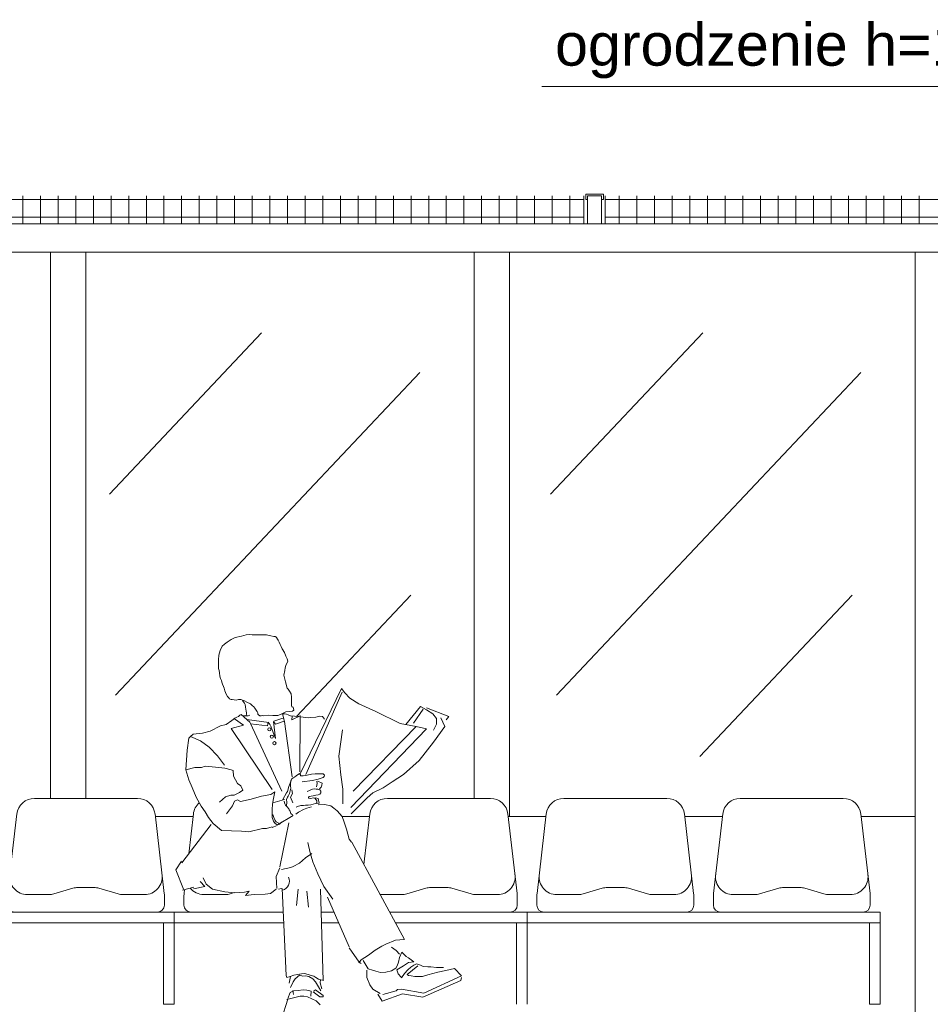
# Model space of a CAD drawing. Header units: millimetres. Extents: x 1962 to 3194, y -795 to -219.
# Tile 216 of 256: x 2644.72 to 2647.3, y -475.74 to -472.95. Entities that reach past the tile are written whole.
import ezdxf

# ---------------------------------------------------------------- set-up
doc = ezdxf.new("R2010")
doc.units = ezdxf.units.MM
doc.layers.get('Defpoints').update_dxf_attribs({"lineweight": 9})
for name, color, linetype, lineweight in [('A_elewacje kolorystyka', 252, 'Continuous', 9), ('A_flagi przekrojowe', 92, 'Continuous', 9), ('A_ludzie', 53, 'Continuous', 9), ('A_obiekty trybuny', 126, 'Continuous', 9), ('A_ogrodzenie 2_4m', 45, 'Continuous', 9), ('A_widok', 142, 'Continuous', 9)]:
    doc.layers.add(name, color=color, linetype=linetype, lineweight=lineweight)
doc.styles.get("Standard").update_dxf_attribs({"font": 'arial.ttf'})

# ---------------------------------------------------------------- blocks, each defined once
blk = doc.blocks.new('zw$86DC')
at = {"layer": 'A_obiekty trybuny'}
for p, q in [((0.104, 0.7225), (0.396, 0.7225)), ((0.604, 0.7225), (0.896, 0.7225)), ((0.0281, 0.4529), (0.0543, 0.6783)), ((0.4719, 0.4529), (0.4457, 0.6783)), ((0.5281, 0.4529), (0.5543, 0.6783)), ((0.9719, 0.4529), (0.9457, 0.6783)), ((0.0278, 0.42), (0.0278, 0.4471)), ((0.1448, 0.45), (0.0839, 0.45)), ((0.2131, 0.468), (0.1589, 0.452)), ((0.2728, 0.47), (0.2272, 0.47)), ((0.3411, 0.452), (0.2869, 0.468)), ((0.4161, 0.45), (0.3552, 0.45)), ((0.4722, 0.42), (0.4722, 0.4471)), ((0.5278, 0.42), (0.5278, 0.4471)), ((0.6448, 0.45), (0.5839, 0.45)), ((0.7131, 0.468), (0.6589, 0.452)), ((0.7728, 0.47), (0.7272, 0.47)), ((0.8411, 0.452), (0.7869, 0.468)), ((0.9161, 0.45), (0.8552, 0.45)), ((0.9722, 0.42), (0.9722, 0.4471)), ((0, 0.4), (0, 0.37)), ((0, 0.4), (1, 0.4)), ((0.4522, 0.4), (0.0478, 0.4)), ((0.5478, 0.4), (0.9522, 0.4)), ((0.9522, 0.4), (0.5478, 0.4)), ((1, 0.4), (1, 0.1389)), ((0, 0.37), (1, 0.37)), ((0.97, 0.37), (0.97, 0.1389)), ((0.97, 0.1389), (1, 0.1389))]:
    blk.add_line(p, q, dxfattribs=at)
for centre, radius, start, end in [((0.104, 0.6725), 0.05, 90, 173.3757), ((0.396, 0.6725), 0.05, 6.6243, 90), ((0.604, 0.6725), 0.05, 90, 173.3757), ((0.896, 0.6725), 0.05, 6.6243, 90), ((0.0839, 0.5), 0.05, 173.3757, 270), ((0.4161, 0.5), 0.05, 270, 6.6243), ((0.5839, 0.5), 0.05, 173.3757, 270), ((0.9161, 0.5), 0.05, 270, 6.6243), ((0.0778, 0.4471), 0.05, 173.3757, 180), ((0.1448, 0.5), 0.05, 270, 286.3802), ((0.2272, 0.42), 0.05, 90, 106.3802), ((0.2728, 0.42), 0.05, 73.6198, 90), ((0.3552, 0.5), 0.05, 253.6198, 270), ((0.4222, 0.4471), 0.05, 0, 6.6243), ((0.5778, 0.4471), 0.05, 173.3757, 180), ((0.6448, 0.5), 0.05, 270, 286.3802), ((0.7272, 0.42), 0.05, 90, 106.3802), ((0.7728, 0.42), 0.05, 73.6198, 90), ((0.8552, 0.5), 0.05, 253.6198, 270), ((0.9222, 0.4471), 0.05, 0, 6.6243), ((0.0478, 0.42), 0.02, 180, 270), ((0.4522, 0.42), 0.02, 270, 360), ((0.5478, 0.42), 0.02, 180, 270), ((0.9522, 0.42), 0.02, 270, 360)]:
    blk.add_arc(centre, radius, start, end, dxfattribs=at)
at = {"layer": 'Defpoints'}
blk.add_line((1, 0), (0, 0), dxfattribs=at)
blk = doc.blocks.new('zw$607D')
at = {"layer": 'A_flagi przekrojowe'}
blk.add_lwpolyline([(-79.2481, 1.5727), (-79.4527, 3.0798), (-80.8777, 3.0798)], dxfattribs=at)
at = {"layer": 'A_ludzie', "linetype": 'Continuous'}
for p, q in [((-81.7575, 1.5124), (-81.7689, 1.5055)), ((-81.7463, 1.5184), (-81.7575, 1.5124)), ((-81.7282, 1.5221), (-81.7463, 1.5184)), ((-81.7157, 1.5257), (-81.7282, 1.5221)), ((-81.7073, 1.5266), (-81.7157, 1.5257)), ((-81.698, 1.5263), (-81.7073, 1.5266)), ((-81.6849, 1.5262), (-81.698, 1.5263)), ((-81.671, 1.5261), (-81.6849, 1.5262)), ((-81.6581, 1.5258), (-81.671, 1.5261)), ((-81.6451, 1.5231), (-81.6581, 1.5258)), ((-81.6367, 1.5217), (-81.6451, 1.5231)), ((-81.6332, 1.5214), (-81.6367, 1.5217)), ((-81.6326, 1.5211), (-81.6296, 1.5186)), ((-81.6296, 1.5186), (-81.627, 1.5142)), ((-81.627, 1.5142), (-81.6243, 1.5107)), ((-81.6243, 1.5107), (-81.6215, 1.5056)), ((-81.7893, 1.4815), (-81.7927, 1.4686)), ((-81.7829, 1.494), (-81.7893, 1.4815)), ((-81.7769, 1.4998), (-81.7829, 1.494)), ((-81.7689, 1.5055), (-81.7769, 1.4998)), ((-81.6215, 1.5056), (-81.6191, 1.4991)), ((-81.6191, 1.4991), (-81.6166, 1.4934)), ((-81.6166, 1.4934), (-81.6131, 1.4865)), ((-81.6131, 1.4865), (-81.6067, 1.4757)), ((-81.7935, 1.4592), (-81.7937, 1.4462)), ((-81.7926, 1.4651), (-81.7935, 1.4592)), ((-81.7927, 1.4686), (-81.7926, 1.4651)), ((-81.6067, 1.4757), (-81.6026, 1.466)), ((-81.5975, 1.4517), (-81.603, 1.439)), ((-81.6026, 1.466), (-81.5992, 1.458)), ((-81.5992, 1.458), (-81.5975, 1.4517)), ((-81.7936, 1.4326), (-81.7939, 1.4302)), ((-81.7939, 1.4302), (-81.7917, 1.4253)), ((-81.7937, 1.4462), (-81.7936, 1.4326)), ((-81.7917, 1.4253), (-81.7909, 1.4185)), ((-81.606, 1.4252), (-81.6089, 1.4113)), ((-81.6044, 1.4327), (-81.606, 1.4252)), ((-81.603, 1.439), (-81.6044, 1.4327)), ((-81.7909, 1.4185), (-81.7895, 1.4087)), ((-81.7895, 1.4087), (-81.7877, 1.4024)), ((-81.7877, 1.4024), (-81.7855, 1.3963)), ((-81.7855, 1.3963), (-81.7843, 1.392)), ((-81.6089, 1.4113), (-81.6042, 1.3931)), ((-81.7843, 1.392), (-81.7822, 1.3867)), ((-81.7822, 1.3867), (-81.7797, 1.3795)), ((-81.7797, 1.3795), (-81.7781, 1.3749)), ((-81.7781, 1.3749), (-81.7756, 1.3674)), ((-81.7756, 1.3674), (-81.7718, 1.3578)), ((-81.6042, 1.3931), (-81.5987, 1.3752)), ((-81.5967, 1.3716), (-81.5987, 1.3752)), ((-81.5923, 1.3663), (-81.5967, 1.3716)), ((-81.5636, 1.1301), (-81.4456, 1.3739)), ((-81.4456, 1.3739), (-81.4356, 1.3615)), ((-81.7718, 1.3578), (-81.7686, 1.3509)), ((-81.7686, 1.3509), (-81.7655, 1.3484)), ((-81.7655, 1.3484), (-81.7622, 1.3443)), ((-81.7622, 1.3443), (-81.7607, 1.3437)), ((-81.7607, 1.3437), (-81.758, 1.3428)), ((-81.758, 1.3428), (-81.7553, 1.3428)), ((-81.7553, 1.3428), (-81.7441, 1.3405)), ((-81.7441, 1.3405), (-81.7366, 1.3426)), ((-81.7366, 1.3426), (-81.7304, 1.3427)), ((-81.7304, 1.3427), (-81.7205, 1.339)), ((-81.7238, 1.3373), (-81.7261, 1.3402)), ((-81.5883, 1.3588), (-81.5923, 1.3663)), ((-81.5867, 1.3492), (-81.5883, 1.3588)), ((-81.587, 1.3368), (-81.5869, 1.3431)), ((-81.5869, 1.3431), (-81.5867, 1.3492)), ((-81.5464, 1.1303), (-81.443, 1.3635)), ((-81.4356, 1.3615), (-81.4219, 1.3461)), ((-81.4219, 1.3461), (-81.3959, 1.3305)), ((-81.7204, 1.3325), (-81.7238, 1.3373)), ((-81.7205, 1.339), (-81.7135, 1.3355)), ((-81.7186, 1.3282), (-81.7204, 1.3325)), ((-81.7168, 1.3219), (-81.7186, 1.3282)), ((-81.7165, 1.3146), (-81.7168, 1.3219)), ((-81.7155, 1.3106), (-81.7165, 1.3146)), ((-81.7135, 1.3355), (-81.7033, 1.3302)), ((-81.7033, 1.3302), (-81.6984, 1.3262)), ((-81.6984, 1.3262), (-81.6938, 1.3217)), ((-81.6938, 1.3217), (-81.6912, 1.3186)), ((-81.6912, 1.3186), (-81.6852, 1.31)), ((-81.5867, 1.3269), (-81.587, 1.3368)), ((-81.5857, 1.3218), (-81.5867, 1.3269)), ((-81.5821, 1.3206), (-81.5857, 1.3218)), ((-81.5839, 1.3094), (-81.5804, 1.3126)), ((-81.5804, 1.3126), (-81.5821, 1.3206)), ((-81.3959, 1.3305), (-81.348, 1.3085)), ((-81.2213, 1.3226), (-81.2629, 1.2718)), ((-81.2134, 1.3158), (-81.2412, 1.2759)), ((-81.2045, 1.3138), (-81.2213, 1.3226)), ((-81.2046, 1.3192), (-81.1415, 1.2944)), ((-81.1862, 1.3024), (-81.2045, 1.3138)), ((-81.756, 1.2834), (-81.7473, 1.2897)), ((-81.7486, 1.2882), (-81.723, 1.2697)), ((-81.7473, 1.2897), (-81.7414, 1.2924)), ((-81.7414, 1.2924), (-81.7372, 1.2945)), ((-81.7372, 1.2945), (-81.733, 1.2986)), ((-81.733, 1.2986), (-81.7293, 1.3003)), ((-81.7293, 1.3003), (-81.7051, 1.279)), ((-81.7232, 1.2966), (-81.7093, 1.2964)), ((-81.7142, 1.3036), (-81.7155, 1.3106)), ((-81.7155, 1.2975), (-81.7142, 1.3011)), ((-81.7142, 1.3011), (-81.7142, 1.3036)), ((-81.7136, 1.2863), (-81.6513, 1.2774)), ((-81.7093, 1.2964), (-81.7049, 1.2983)), ((-81.6852, 1.31), (-81.684, 1.3084)), ((-81.684, 1.3084), (-81.6826, 1.3048)), ((-81.6826, 1.3048), (-81.6819, 1.3014)), ((-81.6819, 1.3014), (-81.6807, 1.2995)), ((-81.6807, 1.2995), (-81.6766, 1.2969)), ((-81.6766, 1.2969), (-81.673, 1.2969)), ((-81.673, 1.2969), (-81.6679, 1.2977)), ((-81.6679, 1.2977), (-81.6665, 1.2966)), ((-81.6665, 1.2966), (-81.652, 1.2988)), ((-81.652, 1.2988), (-81.64, 1.2975)), ((-81.64, 1.2975), (-81.6259, 1.2973)), ((-81.6365, 1.2811), (-81.6139, 1.2893)), ((-81.6259, 1.2973), (-81.6183, 1.3005)), ((-81.6183, 1.3005), (-81.6033, 1.3075)), ((-81.6139, 1.2893), (-81.6098, 1.29)), ((-81.6127, 1.3017), (-81.6091, 1.3018)), ((-81.6071, 1.2803), (-81.6127, 1.3017)), ((-81.6091, 1.3018), (-81.6059, 1.302)), ((-81.6059, 1.302), (-81.6009, 1.3008)), ((-81.6033, 1.3075), (-81.5839, 1.3094)), ((-81.6009, 1.3008), (-81.5966, 1.2992)), ((-81.5966, 1.2992), (-81.5898, 1.2968)), ((-81.5898, 1.2968), (-81.5781, 1.2954)), ((-81.5627, 1.2969), (-81.586, 1.2851)), ((-81.5858, 1.2849), (-81.5853, 1.2958)), ((-81.5781, 1.2954), (-81.5671, 1.2943)), ((-81.5633, 1.1382), (-81.5627, 1.2973)), ((-81.5627, 1.2935), (-81.5618, 1.2934)), ((-81.5618, 1.2934), (-81.539, 1.2911)), ((-81.539, 1.2911), (-81.5327, 1.2913)), ((-81.5327, 1.2913), (-81.518, 1.2927)), ((-81.518, 1.2927), (-81.5074, 1.2958)), ((-81.5074, 1.2958), (-81.4992, 1.2943)), ((-81.4992, 1.2943), (-81.4936, 1.287)), ((-81.348, 1.3085), (-81.279, 1.2744)), ((-81.1757, 1.2894), (-81.1862, 1.3024)), ((-81.176, 1.2726), (-81.1757, 1.2894)), ((-81.1522, 1.2659), (-81.1642, 1.2904)), ((-81.1415, 1.2944), (-81.1491, 1.2851)), ((-81.8173, 1.253), (-81.7885, 1.2681)), ((-81.7885, 1.2681), (-81.772, 1.2721)), ((-81.772, 1.2721), (-81.756, 1.2834)), ((-81.723, 1.2697), (-81.7576, 1.2607)), ((-81.7576, 1.2607), (-81.6414, 1.0881)), ((-81.7051, 1.279), (-81.7035, 1.2749)), ((-81.7035, 1.2749), (-81.6143, 1.0833)), ((-81.6553, 1.2682), (-81.703, 1.2737)), ((-81.6529, 1.279), (-81.6553, 1.2682)), ((-81.6477, 1.2711), (-81.6529, 1.279)), ((-81.6466, 1.2693), (-81.6318, 1.2318)), ((-81.6378, 1.2804), (-81.6318, 1.2727)), ((-81.6318, 1.2318), (-81.6378, 1.2804)), ((-81.6318, 1.2727), (-81.6072, 1.2816)), ((-81.6068, 1.2809), (-81.5846, 1.1235)), ((-81.4426, 1.2566), (-81.4529, 1.182)), ((-81.2048, 1.2599), (-81.4187, 1.0371)), ((-81.4123, 1.0827), (-81.2341, 1.2659)), ((-81.279, 1.2744), (-81.2341, 1.2663)), ((-81.2341, 1.2663), (-81.2048, 1.2599)), ((-81.1843, 1.2221), (-81.1522, 1.2659)), ((-81.1842, 1.2555), (-81.176, 1.2726)), ((-81.8826, 1.1996), (-81.8775, 1.2334)), ((-81.8775, 1.2334), (-81.8733, 1.238)), ((-81.8733, 1.238), (-81.8659, 1.2444)), ((-81.8448, 1.2255), (-81.8733, 1.238)), ((-81.8659, 1.2444), (-81.8392, 1.2473)), ((-81.8392, 1.2473), (-81.8173, 1.253)), ((-81.8205, 1.208), (-81.8448, 1.2255)), ((-81.7961, 1.1828), (-81.8205, 1.208)), ((-81.225, 1.1699), (-81.1843, 1.2221)), ((-81.8862, 1.1433), (-81.8826, 1.1996)), ((-81.7765, 1.1563), (-81.7961, 1.1828)), ((-81.4529, 1.182), (-81.4467, 1.1293)), ((-81.8862, 1.1433), (-81.8606, 1.1497)), ((-81.8606, 1.1497), (-81.8421, 1.1505)), ((-81.8421, 1.1505), (-81.8312, 1.1542)), ((-81.8312, 1.1542), (-81.8023, 1.1507)), ((-81.8023, 1.1507), (-81.7755, 1.1482)), ((-81.7755, 1.1482), (-81.7579, 1.1439)), ((-81.27, 1.1305), (-81.225, 1.1699)), ((-81.8776, 1.1152), (-81.8862, 1.1433)), ((-81.7579, 1.1439), (-81.7521, 1.142)), ((-81.7521, 1.142), (-81.7514, 1.1252)), ((-81.7514, 1.1252), (-81.7402, 1.1048)), ((-81.5884, 1.1122), (-81.5865, 1.1174)), ((-81.5865, 1.1174), (-81.5821, 1.1208)), ((-81.5821, 1.1208), (-81.5787, 1.1228)), ((-81.5787, 1.1228), (-81.5735, 1.1264)), ((-81.5735, 1.1264), (-81.5675, 1.1314)), ((-81.5675, 1.1314), (-81.5646, 1.1328)), ((-81.5646, 1.1328), (-81.5615, 1.1294)), ((-81.5615, 1.1294), (-81.5612, 1.1268)), ((-81.5612, 1.1268), (-81.5542, 1.1264)), ((-81.5542, 1.1264), (-81.5427, 1.1283)), ((-81.5427, 1.1283), (-81.5301, 1.1314)), ((-81.5301, 1.1314), (-81.5198, 1.132)), ((-81.5116, 1.1174), (-81.5274, 1.1129)), ((-81.5198, 1.132), (-81.5112, 1.1318)), ((-81.4973, 1.122), (-81.5116, 1.1174)), ((-81.5112, 1.1318), (-81.5032, 1.132)), ((-81.5032, 1.132), (-81.4967, 1.1321)), ((-81.494, 1.1244), (-81.4973, 1.122)), ((-81.4967, 1.1321), (-81.4937, 1.1287)), ((-81.4937, 1.1287), (-81.494, 1.1244)), ((-81.4467, 1.1293), (-81.441, 1.089)), ((-81.3019, 1.1098), (-81.27, 1.1305)), ((-81.8686, 1.0932), (-81.8776, 1.1152)), ((-81.8567, 1.0661), (-81.8686, 1.0932)), ((-81.7402, 1.1048), (-81.7304, 1.0977)), ((-81.7304, 1.0977), (-81.7246, 1.086)), ((-81.5943, 1.0963), (-81.5983, 1.082)), ((-81.5883, 1.1136), (-81.5943, 1.0963)), ((-81.5926, 1.0763), (-81.5891, 1.0917)), ((-81.59, 1.1036), (-81.5884, 1.1122)), ((-81.5898, 1.0976), (-81.59, 1.1036)), ((-81.5891, 1.0917), (-81.5898, 1.0976)), ((-81.5274, 1.1129), (-81.5567, 1.1092)), ((-81.5421, 1.082), (-81.5272, 1.0886)), ((-81.5272, 1.0886), (-81.5229, 1.0894)), ((-81.5229, 1.0894), (-81.5169, 1.0891)), ((-81.5169, 1.0891), (-81.5122, 1.0889)), ((-81.5145, 1.1046), (-81.5165, 1.0952)), ((-81.5152, 1.1116), (-81.5145, 1.1046)), ((-81.5125, 1.1111), (-81.5004, 1.1055)), ((-81.5122, 1.0889), (-81.5063, 1.087)), ((-81.5032, 1.0947), (-81.5078, 1.0897)), ((-81.5007, 1.0996), (-81.5032, 1.0947)), ((-81.5004, 1.1055), (-81.5007, 1.0996)), ((-81.441, 1.089), (-81.4413, 1.047)), ((-81.3569, 1.0784), (-81.3271, 1.0929)), ((-81.3271, 1.0929), (-81.3019, 1.1098)), ((-81.8431, 1.0406), (-81.8567, 1.0661)), ((-81.7742, 1.0668), (-81.7828, 1.0591)), ((-81.7587, 1.0718), (-81.7742, 1.0668)), ((-81.7491, 1.0712), (-81.7587, 1.0718)), ((-81.7342, 1.079), (-81.7491, 1.0712)), ((-81.7246, 1.086), (-81.7342, 1.079)), ((-81.7314, 1.0541), (-81.7013, 1.0605)), ((-81.7013, 1.0605), (-81.6723, 1.0685)), ((-81.6723, 1.0685), (-81.6451, 1.0738)), ((-81.6451, 1.0738), (-81.6344, 1.0808)), ((-81.6375, 1.0626), (-81.6407, 1.0466)), ((-81.6344, 1.0808), (-81.6375, 1.0626)), ((-81.6011, 1.0784), (-81.6115, 1.0596)), ((-81.5983, 1.082), (-81.6011, 1.0784)), ((-81.6006, 1.0595), (-81.5981, 1.0664)), ((-81.5981, 1.0664), (-81.5963, 1.0689)), ((-81.5963, 1.0689), (-81.5926, 1.0763)), ((-81.584, 1.0764), (-81.5894, 1.0664)), ((-81.5894, 1.0664), (-81.5828, 1.0498)), ((-81.5855, 1.0871), (-81.584, 1.0764)), ((-81.5387, 1.0651), (-81.5388, 1.0629)), ((-81.5388, 1.0629), (-81.5324, 1.0626)), ((-81.5364, 1.0682), (-81.5387, 1.0651)), ((-81.5251, 1.0697), (-81.5364, 1.0682)), ((-81.5324, 1.0626), (-81.5254, 1.0644)), ((-81.5254, 1.0644), (-81.5205, 1.0629)), ((-81.5175, 1.0714), (-81.5251, 1.0697)), ((-81.5205, 1.0629), (-81.5171, 1.0589)), ((-81.5189, 1.0645), (-81.5115, 1.0625)), ((-81.5113, 1.0727), (-81.5175, 1.0714)), ((-81.5115, 1.0625), (-81.5085, 1.0493)), ((-81.5065, 1.0741), (-81.5113, 1.0727)), ((-81.5035, 1.0787), (-81.5065, 1.0741)), ((-81.5063, 1.087), (-81.5039, 1.0826)), ((-81.5039, 1.0826), (-81.5035, 1.0787)), ((-81.3854, 1.0513), (-81.3728, 1.0642)), ((-81.3728, 1.0642), (-81.3569, 1.0784)), ((-81.8315, 1.0248), (-81.8431, 1.0406)), ((-81.7828, 1.0591), (-81.7912, 1.0516)), ((-81.7715, 1.0187), (-81.754, 1.0419)), ((-81.754, 1.0419), (-81.7485, 1.0551)), ((-81.7485, 1.0551), (-81.7401, 1.0583)), ((-81.7401, 1.0583), (-81.7314, 1.0541)), ((-81.6407, 1.0466), (-81.6421, 1.0311)), ((-81.6398, 1.0499), (-81.6067, 1.0593)), ((-81.608, 1.0551), (-81.6063, 1.0497)), ((-81.6063, 1.0497), (-81.606, 1.0468)), ((-81.606, 1.0468), (-81.6043, 1.0433)), ((-81.6043, 1.0433), (-81.6032, 1.0424)), ((-81.6032, 1.0424), (-81.5994, 1.0382)), ((-81.6011, 1.0412), (-81.6004, 1.0515)), ((-81.6004, 1.0515), (-81.6006, 1.0595)), ((-81.5994, 1.0382), (-81.5947, 1.0328)), ((-81.5947, 1.0328), (-81.5936, 1.0301)), ((-81.5695, 1.0393), (-81.5732, 1.0374)), ((-81.5606, 1.042), (-81.5695, 1.0393)), ((-81.553, 1.0427), (-81.5606, 1.042)), ((-81.5438, 1.0352), (-81.5531, 1.0306)), ((-81.5471, 1.043), (-81.553, 1.0427)), ((-81.54, 1.0436), (-81.5471, 1.043)), ((-81.5304, 1.0389), (-81.5438, 1.0352)), ((-81.5324, 1.0447), (-81.54, 1.0436)), ((-81.5258, 1.046), (-81.5324, 1.0447)), ((-81.5192, 1.0483), (-81.5258, 1.046)), ((-81.5155, 1.0498), (-81.5192, 1.0483)), ((-81.5171, 1.0589), (-81.5152, 1.0552)), ((-81.5085, 1.0493), (-81.5166, 1.0482)), ((-81.5152, 1.0552), (-81.5155, 1.0498)), ((-81.4934, 1.045), (-81.5111, 1.0441)), ((-81.4752, 1.0419), (-81.4934, 1.045)), ((-81.467, 1.0352), (-81.4752, 1.0419)), ((-81.4579, 1.0277), (-81.467, 1.0352)), ((-81.4181, 1.0184), (-81.3854, 1.0513)), ((-81.8223, 1.0086), (-81.8315, 1.0248)), ((-81.8086, 0.9916), (-81.8223, 1.0086)), ((-81.6421, 1.0311), (-81.6413, 1.0177)), ((-81.6413, 1.0177), (-81.6413, 1.0085)), ((-81.6413, 1.0085), (-81.6381, 0.9976)), ((-81.6368, 1.0086), (-81.6402, 1.0164)), ((-81.6329, 1.0001), (-81.6368, 1.0086)), ((-81.6268, 0.9877), (-81.5817, 1.0142)), ((-81.5936, 1.0301), (-81.5904, 1.0266)), ((-81.5904, 1.0266), (-81.5893, 1.023)), ((-81.5893, 1.023), (-81.5889, 1.0193)), ((-81.5889, 1.0193), (-81.5843, 1.0157)), ((-81.5667, 1.0234), (-81.575, 1.0176)), ((-81.5531, 1.0306), (-81.5667, 1.0234)), ((-81.4437, 1.0112), (-81.4579, 1.0277)), ((-81.4376, 0.9952), (-81.4437, 1.0112)), ((-81.8149, 0.9885), (-81.8979, 0.8796)), ((-81.7857, 0.9715), (-81.8086, 0.9916)), ((-81.6693, 0.9773), (-81.7077, 0.9675)), ((-81.6576, 0.9776), (-81.6693, 0.9773)), ((-81.6417, 0.9816), (-81.6576, 0.9776)), ((-81.6415, 0.9798), (-81.6275, 0.9855)), ((-81.6381, 0.9976), (-81.6331, 0.9909)), ((-81.6331, 0.9909), (-81.6284, 0.9889)), ((-81.6299, 0.9965), (-81.6329, 1.0001)), ((-81.625, 0.9936), (-81.6299, 0.9965)), ((-81.6284, 0.9889), (-81.6208, 0.9894)), ((-81.6241, 0.9911), (-81.625, 0.9936)), ((-81.6208, 0.9894), (-81.6155, 0.9956)), ((-81.6198, 0.8686), (-81.5945, 0.993)), ((-81.4311, 0.9752), (-81.4376, 0.9952)), ((-81.7286, 0.9694), (-81.7857, 0.9715)), ((-81.7077, 0.9675), (-81.7286, 0.9694)), ((-81.4233, 0.9472), (-81.4311, 0.9752)), ((-81.5403, 0.9374), (-81.5338, 0.9079)), ((-81.4173, 0.9383), (-81.4233, 0.9472)), ((-81.4156, 0.9384), (-81.2667, 0.663)), ((-81.5641, 0.8794), (-81.5472, 0.8941)), ((-81.5472, 0.8941), (-81.5291, 0.9067)), ((-81.5338, 0.9079), (-81.5267, 0.8823)), ((-81.9148, 0.8605), (-81.8988, 0.8845)), ((-81.6304, 0.8413), (-81.6198, 0.8655)), ((-81.6156, 0.8607), (-81.589, 0.8668)), ((-81.589, 0.8668), (-81.5818, 0.8694)), ((-81.5818, 0.8694), (-81.5641, 0.8794)), ((-81.5267, 0.8823), (-81.5119, 0.8486)), ((-81.8932, 0.8049), (-81.9148, 0.8605)), ((-81.8375, 0.8376), (-81.8288, 0.8198)), ((-81.6281, 0.8068), (-81.6304, 0.8413)), ((-81.5119, 0.8486), (-81.495, 0.8131)), ((-81.8962, 0.8022), (-81.8637, 0.8111)), ((-81.8325, 0.8131), (-81.8646, 0.8064)), ((-81.8461, 0.8269), (-81.8325, 0.8131)), ((-81.8288, 0.8198), (-81.8103, 0.8048)), ((-81.495, 0.8131), (-81.4702, 0.7766)), ((-81.8103, 0.8048), (-81.7756, 0.7974)), ((-81.7756, 0.7974), (-81.7488, 0.7953)), ((-81.7488, 0.7953), (-81.7196, 0.7969)), ((-81.7196, 0.7969), (-81.7072, 0.7999)), ((-81.7072, 0.7999), (-81.7169, 0.7875)), ((-81.7169, 0.7875), (-81.6925, 0.7905)), ((-81.6925, 0.7905), (-81.6613, 0.7915)), ((-81.6613, 0.7915), (-81.6466, 0.7932)), ((-81.6466, 0.7932), (-81.6304, 0.8052)), ((-81.6155, 0.8067), (-81.6238, 0.8055)), ((-81.6018, 0.5605), (-81.6132, 0.8067)), ((-81.5678, 0.8053), (-81.573, 0.7591)), ((-81.5436, 0.8), (-81.5384, 0.7538)), ((-81.4972, 0.5453), (-81.5046, 0.8048)), ((-81.4852, 0.7823), (-81.4236, 0.6418)), ((-81.3498, 0.6328), (-81.3312, 0.6435)), ((-81.3312, 0.6435), (-81.3195, 0.6493)), ((-81.3195, 0.6493), (-81.2918, 0.6604)), ((-81.2918, 0.6604), (-81.2676, 0.6626)), ((-81.3953, 0.5984), (-81.4238, 0.6392)), ((-81.3891, 0.6048), (-81.3688, 0.6181)), ((-81.3688, 0.6181), (-81.3498, 0.6328)), ((-81.29, 0.6316), (-81.3035, 0.6409)), ((-81.2804, 0.6209), (-81.29, 0.6316)), ((-81.2747, 0.6263), (-81.2804, 0.6116)), ((-81.2624, 0.6149), (-81.2747, 0.6263)), ((-81.2551, 0.6108), (-81.2624, 0.6149)), ((-81.3961, 0.5964), (-81.3891, 0.6048)), ((-81.3897, 0.5942), (-81.3953, 0.5984)), ((-81.3701, 0.5796), (-81.3838, 0.6031)), ((-81.2877, 0.5884), (-81.2917, 0.5816)), ((-81.2884, 0.5765), (-81.2698, 0.5879)), ((-81.2839, 0.5984), (-81.2877, 0.5884)), ((-81.2804, 0.6116), (-81.2839, 0.5984)), ((-81.2698, 0.5879), (-81.2554, 0.5972)), ((-81.2288, 0.5882), (-81.2595, 0.563)), ((-81.2554, 0.5972), (-81.2402, 0.5991)), ((-81.2402, 0.5991), (-81.2551, 0.6108)), ((-81.2407, 0.5895), (-81.2486, 0.5839)), ((-81.2329, 0.5934), (-81.2407, 0.5895)), ((-81.2218, 0.5895), (-81.2329, 0.5934)), ((-81.2134, 0.5858), (-81.2218, 0.5895)), ((-81.6005, 0.5547), (-81.6018, 0.5605)), ((-81.5799, 0.5614), (-81.5904, 0.5574)), ((-81.5699, 0.5635), (-81.5799, 0.5614)), ((-81.5761, 0.5508), (-81.5643, 0.5613)), ((-81.5585, 0.5657), (-81.5699, 0.5635)), ((-81.5643, 0.5613), (-81.5548, 0.5587)), ((-81.5491, 0.5659), (-81.5585, 0.5657)), ((-81.5548, 0.5587), (-81.5472, 0.5593)), ((-81.5344, 0.5619), (-81.5491, 0.5659)), ((-81.5472, 0.5593), (-81.538, 0.5573)), ((-81.5239, 0.5583), (-81.5344, 0.5619)), ((-81.518, 0.5551), (-81.5239, 0.5583)), ((-81.3735, 0.576), (-81.3737, 0.5545)), ((-81.3578, 0.5757), (-81.3701, 0.5796)), ((-81.3479, 0.5725), (-81.3578, 0.5757)), ((-81.3346, 0.5694), (-81.3479, 0.5725)), ((-81.32, 0.5697), (-81.3346, 0.5694)), ((-81.3031, 0.5742), (-81.32, 0.5697)), ((-81.2917, 0.5816), (-81.3031, 0.5742)), ((-81.2847, 0.5651), (-81.2884, 0.5765)), ((-81.2761, 0.5554), (-81.2847, 0.5651)), ((-81.2668, 0.5667), (-81.275, 0.5543)), ((-81.2569, 0.5765), (-81.2668, 0.5667)), ((-81.2595, 0.563), (-81.2558, 0.5607)), ((-81.2486, 0.5839), (-81.2569, 0.5765)), ((-81.2558, 0.5607), (-81.2478, 0.5597)), ((-81.2478, 0.5597), (-81.2372, 0.558)), ((-81.2161, 0.5578), (-81.2002, 0.5624)), ((-81.2005, 0.5855), (-81.2134, 0.5858)), ((-81.1055, 0.5601), (-81.2118, 0.5107)), ((-81.1925, 0.5851), (-81.2005, 0.5855)), ((-81.2002, 0.5624), (-81.1723, 0.5704)), ((-81.1757, 0.5836), (-81.1925, 0.5851)), ((-81.1559, 0.5829), (-81.1757, 0.5836)), ((-81.1723, 0.5704), (-81.1499, 0.575)), ((-81.1499, 0.575), (-81.1249, 0.5806)), ((-81.1249, 0.5806), (-81.1055, 0.5601)), ((-81.5904, 0.5574), (-81.6005, 0.5547)), ((-81.5936, 0.5389), (-81.5896, 0.5577)), ((-81.5893, 0.5268), (-81.5826, 0.5425)), ((-81.5826, 0.5425), (-81.5761, 0.5508)), ((-81.538, 0.5573), (-81.5266, 0.5511)), ((-81.5266, 0.5511), (-81.519, 0.5425)), ((-81.519, 0.5425), (-81.5101, 0.5281)), ((-81.5106, 0.5504), (-81.518, 0.5551)), ((-81.5051, 0.548), (-81.5106, 0.5504)), ((-81.5057, 0.5397), (-81.505, 0.5488)), ((-81.5008, 0.5232), (-81.5057, 0.5397)), ((-81.4983, 0.5473), (-81.5051, 0.548)), ((-81.4972, 0.5453), (-81.4983, 0.5473)), ((-81.3737, 0.5545), (-81.3645, 0.5341)), ((-81.3645, 0.5341), (-81.3562, 0.5216)), ((-81.275, 0.5543), (-81.2761, 0.5554)), ((-81.2372, 0.558), (-81.2161, 0.5578)), ((-81.1068, 0.5462), (-81.2145, 0.4991)), ((-81.1048, 0.5553), (-81.1068, 0.5462)), ((-81.5972, 0.4954), (-81.5902, 0.5122)), ((-81.5902, 0.5122), (-81.5802, 0.517)), ((-81.583, 0.5177), (-81.5809, 0.5063)), ((-81.5802, 0.517), (-81.5683, 0.5185)), ((-81.5683, 0.5185), (-81.5538, 0.5197)), ((-81.5515, 0.5024), (-81.5628, 0.502)), ((-81.5538, 0.5197), (-81.543, 0.5192)), ((-81.5419, 0.5004), (-81.5515, 0.5024)), ((-81.543, 0.5192), (-81.5307, 0.5163)), ((-81.5307, 0.5163), (-81.5322, 0.502)), ((-81.5254, 0.5139), (-81.5068, 0.5006)), ((-81.5193, 0.5195), (-81.5237, 0.5166)), ((-81.4969, 0.5036), (-81.5193, 0.5195)), ((-81.5101, 0.5281), (-81.5037, 0.5176)), ((-81.4972, 0.5), (-81.4969, 0.5036)), ((-81.3562, 0.5216), (-81.3359, 0.5093)), ((-81.3296, 0.4874), (-81.3423, 0.5079)), ((-81.2723, 0.5089), (-81.3296, 0.4874)), ((-81.2907, 0.5174), (-81.3284, 0.5071)), ((-81.2867, 0.5205), (-81.2907, 0.5174)), ((-81.2753, 0.5219), (-81.2867, 0.5205)), ((-81.2118, 0.5107), (-81.2753, 0.5219)), ((-81.2145, 0.4991), (-81.2723, 0.5089)), ((-81.5972, 0.4938), (-81.6155, 0.4372)), ((-81.5628, 0.502), (-81.5999, 0.493)), ((-81.5167, 0.4887), (-81.5419, 0.5004)), ((-81.5059, 0.4772), (-81.5167, 0.4887)), ((-81.5068, 0.5006), (-81.4972, 0.5))]:
    blk.add_line(p, q, dxfattribs=at)
for centre, radius in [((-81.6496, 1.2582), 0.00429), ((-81.6426, 1.2375), 0.00434), ((-81.6352, 1.2191), 0.0045)]:
    blk.add_circle(centre, radius, dxfattribs=at)
blk.add_arc((-81.6203, 0.8284), 0.0274, 287.7713, 23.0909, dxfattribs=at)
at = {"layer": 'A_obiekty trybuny'}
for p, q in [((-81.6715, 2.3822), (-82.1027, 1.925)), ((-80.4215, 2.3822), (-80.8527, 1.925)), ((-81.2236, 2.2691), (-82.086, 1.3546)), ((-79.9736, 2.2691), (-80.836, 1.3546)), ((-81.2483, 1.6388), (-81.5726, 1.2948)), ((-79.9983, 1.6388), (-80.4295, 1.1815)), ((-81.3153, 1.0625), (-81.0232, 1.0625)), ((-81.8781, 0.9056), (-81.865, 1.0183)), ((-81.3816, 0.8755), (-81.365, 1.0183)), ((-80.9474, 0.7929), (-80.9736, 1.0183)), ((-81.1465, 0.81), (-81.1921, 0.81)), ((-81.8915, 0.76), (-81.8915, 0.7871)), ((-81.8912, 0.7929), (-81.8899, 0.804)), ((-81.7745, 0.79), (-81.8354, 0.79)), ((-81.7491, 0.7954), (-81.7604, 0.792)), ((-81.2745, 0.79), (-81.3354, 0.79)), ((-81.2062, 0.808), (-81.2604, 0.792)), ((-81.0781, 0.792), (-81.1324, 0.808)), ((-81.0032, 0.79), (-81.064, 0.79)), ((-80.9471, 0.76), (-80.9471, 0.7871)), ((-81.9193, 0.74), (-81.9193, 0.71)), ((-81.9193, 0.74), (-81.6101, 0.74)), ((-81.6101, 0.74), (-81.8715, 0.74)), ((-81.4671, 0.74), (-81.5028, 0.74)), ((-81.5028, 0.74), (-81.4667, 0.74)), ((-81.3083, 0.74), (-80.9671, 0.74)), ((-80.9671, 0.74), (-81.3083, 0.74)), ((-81.3083, 0.74), (-80.9193, 0.74)), ((-80.9193, 0.74), (-80.9193, 0.4789)), ((-81.9193, 0.71), (-81.6087, 0.71)), ((-81.5019, 0.71), (-81.4535, 0.71)), ((-81.2921, 0.71), (-80.9193, 0.71)), ((-80.9493, 0.71), (-80.9493, 0.4789))]:
    blk.add_line(p, q, dxfattribs=at)
for centre, radius, start, end in [((-81.3153, 1.0125), 0.05, 90, 173.3757), ((-81.0232, 1.0125), 0.05, 6.6243, 90), ((-81.8153, 1.0125), 0.05, 131.1462, 173.3757), ((-81.0032, 0.84), 0.05, 270, 6.6243), ((-81.1921, 0.76), 0.05, 90, 106.3802), ((-81.1465, 0.76), 0.05, 73.6198, 90), ((-81.8415, 0.7871), 0.05, 173.3757, 180), ((-81.8354, 0.84), 0.05, 219.3448, 270), ((-81.7745, 0.84), 0.05, 270, 286.3802), ((-81.2745, 0.84), 0.05, 270, 286.3802), ((-81.064, 0.84), 0.05, 253.6198, 270), ((-80.9971, 0.7871), 0.05, 0, 6.6243), ((-81.8715, 0.76), 0.02, 180, 270), ((-80.9671, 0.76), 0.02, 270, 360)]:
    blk.add_arc(centre, radius, start, end, dxfattribs=at)
at = {"layer": 'A_ogrodzenie 2_4m'}
for p, q in [((-82.3482, 2.691), (-82.3482, 2.77)), ((-82.2982, 2.691), (-82.2982, 2.77)), ((-82.2482, 2.691), (-82.2482, 2.77)), ((-82.1982, 2.691), (-82.1982, 2.77)), ((-82.1482, 2.691), (-82.1482, 2.77)), ((-82.0982, 2.691), (-82.0982, 2.77)), ((-82.0482, 2.691), (-82.0482, 2.77)), ((-81.9982, 2.691), (-81.9982, 2.77)), ((-81.9482, 2.691), (-81.9482, 2.77)), ((-81.8982, 2.691), (-81.8982, 2.77)), ((-81.8482, 2.691), (-81.8482, 2.77)), ((-81.7982, 2.691), (-81.7982, 2.77)), ((-81.7482, 2.691), (-81.7482, 2.77)), ((-81.6982, 2.691), (-81.6982, 2.77)), ((-81.6482, 2.691), (-81.6482, 2.77)), ((-81.5982, 2.691), (-81.5982, 2.77)), ((-81.5482, 2.691), (-81.5482, 2.77)), ((-81.4982, 2.691), (-81.4982, 2.77)), ((-81.4482, 2.691), (-81.4482, 2.77)), ((-81.3982, 2.691), (-81.3982, 2.77)), ((-81.3482, 2.691), (-81.3482, 2.77)), ((-81.2982, 2.691), (-81.2982, 2.77)), ((-81.2482, 2.691), (-81.2482, 2.77)), ((-81.1982, 2.691), (-81.1982, 2.77)), ((-81.1482, 2.691), (-81.1482, 2.77)), ((-81.0982, 2.691), (-81.0982, 2.77)), ((-81.0482, 2.691), (-81.0482, 2.77)), ((-80.9982, 2.691), (-80.9982, 2.77)), ((-80.9482, 2.691), (-80.9482, 2.77)), ((-80.8982, 2.691), (-80.8982, 2.77)), ((-80.8482, 2.691), (-80.8482, 2.77)), ((-80.7982, 2.691), (-80.7982, 2.77)), ((-80.7582, 2.691), (-80.7582, 2.77)), ((-80.6982, 2.691), (-80.6982, 2.77)), ((-80.6582, 2.691), (-80.6582, 2.77)), ((-80.6082, 2.691), (-80.6082, 2.77)), ((-80.5582, 2.691), (-80.5582, 2.77)), ((-80.5082, 2.691), (-80.5082, 2.77)), ((-80.4582, 2.691), (-80.4582, 2.77)), ((-80.4082, 2.691), (-80.4082, 2.77)), ((-80.3582, 2.691), (-80.3582, 2.77)), ((-80.3082, 2.691), (-80.3082, 2.77)), ((-80.2582, 2.691), (-80.2582, 2.77)), ((-80.2082, 2.691), (-80.2082, 2.77)), ((-80.1582, 2.691), (-80.1582, 2.77)), ((-80.1082, 2.691), (-80.1082, 2.77)), ((-80.0582, 2.691), (-80.0582, 2.77)), ((-80.0082, 2.691), (-80.0082, 2.77)), ((-79.9582, 2.691), (-79.9582, 2.77)), ((-79.9082, 2.691), (-79.9082, 2.77)), ((-79.8582, 2.691), (-79.8582, 2.77)), ((-79.8082, 2.691), (-79.8082, 2.77)), ((-83.2882, 2.76), (-80.7582, 2.76)), ((-80.6982, 2.76), (-78.1682, 2.76)), ((-83.2882, 2.71), (-80.7582, 2.71)), ((-80.6982, 2.71), (-78.1682, 2.71))]:
    blk.add_line(p, q, dxfattribs=at)
blk.add_lwpolyline([(-80.7032, 2.76), (-80.7082, 2.76), (-80.7082, 2.77), (-80.7482, 2.77), (-80.7482, 2.76), (-80.7532, 2.76), (-80.7532, 2.775), (-80.7032, 2.775)], close=True, dxfattribs=at)
blk.add_lwpolyline([(-80.7082, 2.691), (-80.7082, 2.77), (-80.7482, 2.77), (-80.7482, 2.691)], dxfattribs=at)
at = {"layer": 'A_widok'}
for p, q in [((-87.1693, 2.691), (-79.6693, 2.691)), ((-87.1693, 2.611), (-79.6693, 2.611)), ((-82.2693, 1.0625), (-82.2693, 2.611)), ((-82.1693, 1.0625), (-82.1693, 2.611)), ((-81.0693, 1.0625), (-81.0693, 2.611)), ((-80.9693, 1.011), (-80.9693, 2.611)), ((-79.8193, 0.411), (-79.8193, 2.611)), ((-81.8658, 1.011), (-81.9727, 1.011)), ((-81.3658, 1.011), (-81.4436, 1.011)), ((-80.8658, 1.011), (-80.9727, 1.011)), ((-80.3658, 1.011), (-80.4727, 1.011)), ((-79.8193, 1.011), (-79.9727, 1.011))]:
    blk.add_line(p, q, dxfattribs=at)
at = {"layer": 'A_obiekty trybuny'}
for p in [(-82.9193, 0.34), (-80.9193, 0.34)]:
    blk.add_blockref('zw$86DC', p, dxfattribs=at)
at = {"layer": 'A_flagi przekrojowe', "insert": (-80.8401, 3.259), "char_height": 0.12, "width": 2.295452, "attachment_point": 1}
blk.add_mtext('ogrodzenie h=1,2m', dxfattribs=at)

msp = doc.modelspace()

# ---------------------------------------------------------------- block references
at = {"layer": 'A_elewacje kolorystyka', "color": 252, "rotation": 359.9999999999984}
msp.add_blockref('zw$607D', (2727.0742, -476.2153), dxfattribs=at)

doc.saveas('drawing.dxf')
